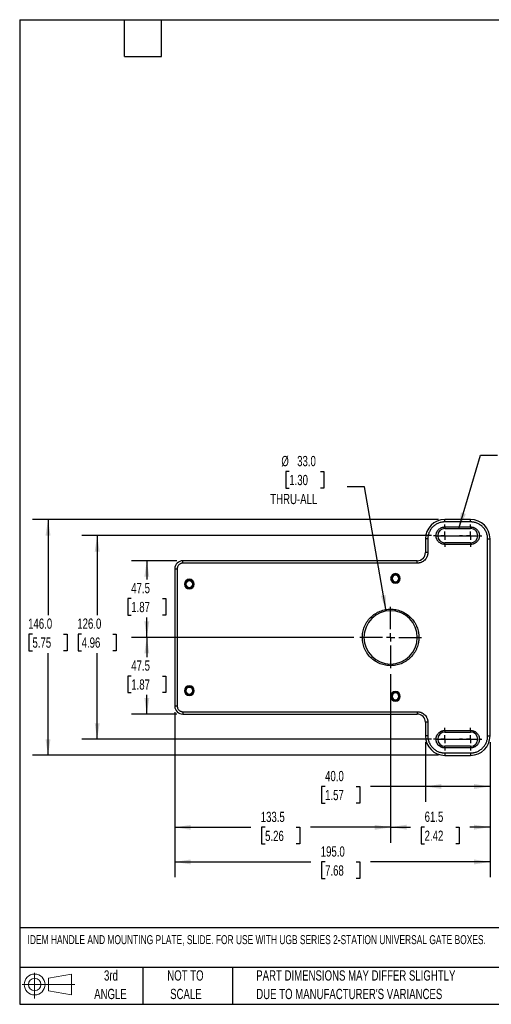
# Model space of a CAD drawing. Header units: millimetres. Extents: x 19 to 819, y 19 to 629.
# Tile 1 of 13: x 19 to 311, y 19 to 629. Entities that reach past the tile are written whole.
import ezdxf

# ---------------------------------------------------------------- set-up
doc = ezdxf.new("R2010")
doc.units = ezdxf.units.MM
doc.header["$LTSCALE"] = 3
doc.linetypes.add('CENTERX2', pattern=[20.32, 12.7, -2.54, 2.54, -2.54])
doc.layers.add('CENTER', color=40, linetype='CENTERX2')
doc.layers.add('DIMENSIONS', color=140, linetype='Continuous', lineweight=25)
doc.layers.add('TEXT', color=140, linetype='Continuous', lineweight=25)
doc.styles.add('SLDTEXTSTYLE0', font='TXT', dxfattribs={"width": 0.7})
doc.dimstyles.new('SLDDIMSTYLE0', dxfattribs={"dimtxt": 6.474023, "dimasz": 9.906, "dimexe": 0, "dimexo": 0.0625, "dimgap": 1.618506, "dimtad": 0, "dimtih": 1, "dimtoh": 1, "dimrnd": 1e-09, "dimzin": 4, "dimdsep": 46, "dimtxsty": 'SLDTEXTSTYLE0', "dimsah": 1, "dimcen": 0.09, "dimadec": 0, "dimazin": 1, "dimtfac": 1, "dimtofl": 0, "dimtmove": 0, "dimatfit": 3, "dimfxl": 0, "dimfrac": 2, "dimtolj": 1, "dimtzin": 12, "dimarcsym": 0})
doc.dimstyles.new('SLDDIMSTYLE2', dxfattribs={"dimtxt": 6.474023, "dimasz": 9.906, "dimexe": 0, "dimexo": 0.0625, "dimgap": 1.618506, "dimtad": 0, "dimtih": 1, "dimtoh": 1, "dimrnd": 1e-09, "dimzin": 12, "dimdsep": 46, "dimtxsty": 'SLDTEXTSTYLE0', "dimsah": 1, "dimcen": 0.09, "dimadec": 0, "dimazin": 3, "dimtfac": 1, "dimtofl": 0, "dimtmove": 0, "dimatfit": 3, "dimfxl": 0, "dimfrac": 2, "dimtolj": 1, "dimtzin": 12, "dimarcsym": 0})
doc.dimstyles.new('SLDDIMSTYLE3', dxfattribs={"dimtxt": 6.474023, "dimasz": 9.906, "dimexe": 0, "dimexo": 0.0625, "dimgap": 1.618506, "dimtad": 0, "dimtih": 1, "dimtoh": 1, "dimrnd": 1e-09, "dimzin": 4, "dimdsep": 46, "dimtxsty": 'SLDTEXTSTYLE0', "dimsah": 1, "dimcen": 0, "dimadec": 0, "dimazin": 1, "dimtfac": 1, "dimtofl": 0, "dimtmove": 0, "dimatfit": 3, "dimfxl": 0, "dimfrac": 2, "dimtolj": 1, "dimtzin": 12, "dimarcsym": 0})
doc.dimstyles.new('SLDDIMSTYLE5', dxfattribs={"dimtxt": 0.18, "dimasz": 9.906, "dimexe": 0, "dimexo": 0.0625, "dimgap": 0, "dimtad": 0, "dimtih": 1, "dimtoh": 1, "dimdec": 0, "dimrnd": 1e-09, "dimzin": 0, "dimdsep": 46, "dimtxsty": 'Standard', "dimsah": 1, "dimcen": 0.09, "dimadec": 0, "dimazin": 0, "dimtfac": 9.906, "dimtdec": 0, "dimtofl": 0, "dimtmove": 0, "dimatfit": 3, "dimfxl": 0, "dimfrac": 2, "dimtolj": 1, "dimtzin": 0, "dimarcsym": 0})

# ---------------------------------------------------------------- blocks, each defined once
blk = doc.blocks.new('Block11')
at = {"color": 7, "linetype": 'Continuous', "lineweight": 18}
for p, q in [((7.77, 15.93), (7.77, 0)), ((16.44, 12.5), (30.53, 15.1)), ((16.44, 4.79), (16.44, 12.5)), ((30.53, 15.1), (30.53, 2.19)), ((0, 8.65), (32.62, 8.65)), ((16.44, 4.79), (30.53, 2.19))]:
    blk.add_line(p, q, dxfattribs=at)
for radius in [6.45, 3.86]:
    blk.add_circle((7.77, 8.65), radius, dxfattribs=at)
blk = doc.blocks.new('Block12')
at = {"color": 7, "linetype": 'Continuous'}
blk.add_blockref('Block11', (0, 0), dxfattribs=at)
blk = doc.blocks.new('_D')
at = {"layer": 'DIMENSIONS'}
for p, q in [((273.76, 309.2), (57.45, 309.2)), ((66.97, 309.2), (66.97, 260.01)), ((57.35, 248.27), (55.18, 248.27)), ((55.18, 248.27), (55.18, 237.99)), ((76.59, 248.27), (78.76, 248.27)), ((78.76, 248.27), (78.76, 237.99)), ((55.18, 237.99), (57.35, 237.99)), ((78.76, 237.99), (76.59, 237.99)), ((66.97, 183.2), (66.97, 236.54)), ((273.76, 183.2), (57.45, 183.2))]:
    blk.add_line(p, q, dxfattribs=at)
for points in [[(66.97, 309.2), (65.45, 299.29), (68.5, 299.29)], [(66.97, 183.2), (68.5, 193.1), (65.45, 193.1)]]:
    blk.add_solid(points, dxfattribs=at)
at = {"layer": 'DIMENSIONS', "char_height": 6.35, "attachment_point": 1, "style": 'SLDTEXTSTYLE0'}
for s, insert in [('126.0', (54.66, 257.91)), ('4.96', (57.35, 246.17))]:
    blk.add_mtext(s, dxfattribs=dict(at, insert=insert))
blk = doc.blocks.new('_D_5')
at = {"layer": 'DIMENSIONS'}
for p, q in [((225.62, 246.2), (88.15, 246.2)), ((97.67, 246.2), (97.67, 234.05)), ((88.05, 222.31), (85.88, 222.31)), ((85.88, 222.31), (85.88, 212.02)), ((107.29, 222.31), (109.47, 222.31)), ((109.47, 222.31), (109.47, 212.02)), ((85.88, 212.02), (88.05, 212.02)), ((97.67, 198.7), (97.67, 210.57)), ((109.47, 212.02), (107.29, 212.02)), ((116.16, 198.7), (88.15, 198.7))]:
    blk.add_line(p, q, dxfattribs=at)
for points in [[(97.67, 246.2), (96.15, 236.29), (99.2, 236.29)], [(97.67, 198.7), (99.2, 208.6), (96.15, 208.6)]]:
    blk.add_solid(points, dxfattribs=at)
at = {"layer": 'DIMENSIONS', "char_height": 6.35, "attachment_point": 1, "style": 'SLDTEXTSTYLE0'}
for s, insert in [('47.5', (88.05, 231.95)), ('1.87', (88.05, 220.21))]:
    blk.add_mtext(s, dxfattribs=dict(at, insert=insert))
blk = doc.blocks.new('_D_6')
at = {"layer": 'DIMENSIONS'}
for p, q in [((116.16, 293.7), (88.15, 293.7)), ((97.67, 293.7), (97.67, 282.03)), ((88.05, 270.29), (85.88, 270.29)), ((85.88, 270.29), (85.88, 260)), ((107.29, 270.29), (109.47, 270.29)), ((109.47, 270.29), (109.47, 260)), ((85.88, 260), (88.05, 260)), ((97.67, 246.2), (97.67, 258.55)), ((109.47, 260), (107.29, 260)), ((225.62, 246.2), (88.15, 246.2))]:
    blk.add_line(p, q, dxfattribs=at)
for points in [[(97.67, 293.7), (96.15, 283.79), (99.2, 283.79)], [(97.67, 246.2), (99.2, 256.1), (96.15, 256.1)]]:
    blk.add_solid(points, dxfattribs=at)
at = {"layer": 'DIMENSIONS', "char_height": 6.35, "attachment_point": 1, "style": 'SLDTEXTSTYLE0'}
for s, insert in [('47.5', (88.05, 279.93)), ('1.87', (88.05, 268.19))]:
    blk.add_mtext(s, dxfattribs=dict(at, insert=insert))
blk = doc.blocks.new('_D_7')
at = {"layer": 'DIMENSIONS'}
for p, q in [((278.16, 319.2), (27.03, 319.2)), ((36.56, 319.2), (36.56, 260.01)), ((26.94, 248.27), (24.76, 248.27)), ((24.76, 248.27), (24.76, 237.99)), ((46.17, 248.27), (48.35, 248.27)), ((48.35, 248.27), (48.35, 237.99)), ((24.76, 237.99), (26.94, 237.99)), ((48.35, 237.99), (46.17, 237.99)), ((36.56, 173.2), (36.56, 236.54)), ((278.16, 173.2), (27.03, 173.2))]:
    blk.add_line(p, q, dxfattribs=at)
for points in [[(36.56, 319.2), (35.03, 309.29), (38.08, 309.29)], [(36.56, 173.2), (38.08, 183.1), (35.03, 183.1)]]:
    blk.add_solid(points, dxfattribs=at)
at = {"layer": 'DIMENSIONS', "char_height": 6.35, "attachment_point": 1, "style": 'SLDTEXTSTYLE0'}
for s, insert in [('146.0', (24.24, 257.91)), ('5.75', (26.94, 246.17))]:
    blk.add_mtext(s, dxfattribs=dict(at, insert=insert))
blk = doc.blocks.new('_D_8')
at = {"layer": 'DIMENSIONS'}
for p, q in [((185.78, 348.93), (183.61, 348.93)), ((183.61, 348.93), (183.61, 338.65)), ((205.02, 348.93), (207.19, 348.93)), ((207.19, 348.93), (207.19, 338.65)), ((183.61, 338.65), (185.78, 338.65)), ((207.19, 338.65), (205.02, 338.65)), ((232.35, 339.53), (221.53, 339.53)), ((245.66, 262.45), (232.35, 339.53))]:
    blk.add_line(p, q, dxfattribs=at)
blk.add_solid([(245.66, 262.45), (245.48, 272.48), (242.47, 271.96)], dxfattribs=at)
at = {"layer": 'DIMENSIONS', "char_height": 6.35, "attachment_point": 1, "style": 'SLDTEXTSTYLE0'}
for s, insert in [('%%c', (180.89, 358.57)), ('33.0', (190.67, 358.57)), ('1.30', (185.78, 346.83)), ('THRU-ALL', (174.03, 335.09))]:
    blk.add_mtext(s, dxfattribs=dict(at, insert=insert))
blk = doc.blocks.new('_D_9')
at = {"layer": 'DIMENSIONS'}
for p, q in [((269.97, 181.39), (269.97, 144.39)), ((309.97, 181.39), (309.97, 144.39)), ((207.94, 153.92), (205.77, 153.92)), ((205.77, 153.92), (205.77, 143.63)), ((227.18, 153.92), (229.35, 153.92)), ((229.35, 153.92), (229.35, 143.63)), ((269.97, 153.92), (235.95, 153.92)), ((309.97, 153.92), (269.97, 153.92)), ((205.77, 143.63), (207.94, 143.63)), ((229.35, 143.63), (227.18, 143.63))]:
    blk.add_line(p, q, dxfattribs=at)
for points in [[(269.97, 153.92), (279.88, 152.39), (279.88, 155.44)], [(309.97, 153.92), (300.07, 155.44), (300.07, 152.39)]]:
    blk.add_solid(points, dxfattribs=at)
at = {"layer": 'DIMENSIONS', "char_height": 6.35, "attachment_point": 1, "style": 'SLDTEXTSTYLE0'}
for s, insert in [('40.0', (207.94, 163.55)), ('1.57', (207.94, 151.81))]:
    blk.add_mtext(s, dxfattribs=dict(at, insert=insert))
blk = doc.blocks.new('_D_10')
at = {"layer": 'DIMENSIONS'}
for p, q in [((114.97, 199.89), (114.97, 97.67)), ((309.97, 181.39), (309.97, 97.67)), ((114.97, 107.2), (199.17, 107.2)), ((207.94, 107.2), (205.77, 107.2)), ((205.77, 107.2), (205.77, 96.91)), ((227.18, 107.2), (229.35, 107.2)), ((229.35, 107.2), (229.35, 96.91)), ((309.97, 107.2), (235.95, 107.2)), ((205.77, 96.91), (207.94, 96.91)), ((229.35, 96.91), (227.18, 96.91))]:
    blk.add_line(p, q, dxfattribs=at)
for points in [[(114.97, 107.2), (124.88, 105.67), (124.88, 108.72)], [(309.97, 107.2), (300.07, 108.72), (300.07, 105.67)]]:
    blk.add_solid(points, dxfattribs=at)
at = {"layer": 'DIMENSIONS', "char_height": 6.35, "attachment_point": 1, "style": 'SLDTEXTSTYLE0'}
for s, insert in [('195.0', (205.25, 116.83)), ('7.68', (207.94, 105.09))]:
    blk.add_mtext(s, dxfattribs=dict(at, insert=insert))
blk = doc.blocks.new('_D_11')
at = {"layer": 'DIMENSIONS'}
for p, q in [((248.47, 223.35), (248.47, 119.2)), ((309.97, 181.39), (309.97, 119.2)), ((248.47, 128.73), (260.73, 128.73)), ((269.5, 128.73), (267.33, 128.73)), ((267.33, 128.73), (267.33, 118.44)), ((288.74, 128.73), (290.91, 128.73)), ((290.91, 128.73), (290.91, 118.44)), ((309.97, 128.73), (297.51, 128.73)), ((267.33, 118.44), (269.5, 118.44)), ((290.91, 118.44), (288.74, 118.44))]:
    blk.add_line(p, q, dxfattribs=at)
for points in [[(248.47, 128.73), (258.38, 127.2), (258.38, 130.25)], [(309.97, 128.73), (300.07, 130.25), (300.07, 127.2)]]:
    blk.add_solid(points, dxfattribs=at)
at = {"layer": 'DIMENSIONS', "char_height": 6.35, "attachment_point": 1, "style": 'SLDTEXTSTYLE0'}
for s, insert in [('61.5', (269.5, 138.36)), ('2.42', (269.5, 126.62))]:
    blk.add_mtext(s, dxfattribs=dict(at, insert=insert))
blk = doc.blocks.new('_D_12')
at = {"layer": 'DIMENSIONS'}
for p, q in [((248.47, 223.35), (248.47, 119.09)), ((114.97, 199.89), (114.97, 119.09)), ((114.97, 128.62), (162.05, 128.62)), ((170.83, 128.62), (168.65, 128.62)), ((168.65, 128.62), (168.65, 118.33)), ((190.07, 128.62), (192.24, 128.62)), ((192.24, 128.62), (192.24, 118.33)), ((248.47, 128.62), (198.84, 128.62)), ((168.65, 118.33), (170.83, 118.33)), ((192.24, 118.33), (190.07, 118.33))]:
    blk.add_line(p, q, dxfattribs=at)
for points in [[(114.97, 128.62), (124.88, 127.09), (124.88, 130.14)], [(248.47, 128.62), (238.57, 130.14), (238.57, 127.09)]]:
    blk.add_solid(points, dxfattribs=at)
at = {"layer": 'DIMENSIONS', "char_height": 6.35, "attachment_point": 1, "style": 'SLDTEXTSTYLE0'}
for s, insert in [('133.5', (168.13, 138.25)), ('5.26', (170.83, 126.51))]:
    blk.add_mtext(s, dxfattribs=dict(at, insert=insert))
blk = doc.blocks.new('SW_CENTERMARKSYMBOL_0')
at = {"layer": 'CENTER', "color": 0}
for p, q in [((0, 5.08), (0, 19.04)), ((-5.08, 0), (-19.04, 0)), ((0, 0), (-2.54, 0)), ((0, 0), (0, 2.54)), ((0, 0), (0, -2.54)), ((0, 0), (2.54, 0)), ((5.08, 0), (19.04, 0)), ((0, -5.08), (0, -19.04))]:
    blk.add_line(p, q, dxfattribs=at)
blk = doc.blocks.new('SW_CENTERMARKSYMBOL_1')
at = {"layer": 'CENTER', "color": 0}
for p, q in [((0, 5.08), (0, 6.94)), ((-5.08, 0), (-6.94, 0)), ((0, 0), (-2.54, 0)), ((0, 0), (0, 2.54)), ((0, 0), (0, -2.54)), ((0, 0), (2.54, 0)), ((5.08, 0), (6.94, 0)), ((0, -5.08), (0, -6.94))]:
    blk.add_line(p, q, dxfattribs=at)
blk = doc.blocks.new('SW_CENTERMARKSYMBOL_2')
at = {"layer": 'CENTER', "color": 0}
for p, q in [((0, 5.08), (0, 6.94)), ((-5.08, 0), (-6.94, 0)), ((0, 0), (-2.54, 0)), ((0, 0), (0, 2.54)), ((0, 0), (0, -2.54)), ((0, 0), (2.54, 0)), ((5.08, 0), (6.94, 0)), ((0, -5.08), (0, -6.94))]:
    blk.add_line(p, q, dxfattribs=at)
blk = doc.blocks.new('SW_CENTERMARKSYMBOL_3')
at = {"layer": 'CENTER', "color": 0}
for p, q in [((0, 5.08), (0, 6.94)), ((-5.08, 0), (-6.94, 0)), ((0, 0), (-2.54, 0)), ((0, 0), (0, 2.54)), ((0, 0), (0, -2.54)), ((0, 0), (2.54, 0)), ((5.08, 0), (6.94, 0)), ((0, -5.08), (0, -6.94))]:
    blk.add_line(p, q, dxfattribs=at)
blk = doc.blocks.new('SW_CENTERMARKSYMBOL_4')
at = {"layer": 'CENTER', "color": 0}
for p, q in [((0, 5.08), (0, 6.94)), ((-5.08, 0), (-6.94, 0)), ((0, 0), (-2.54, 0)), ((0, 0), (0, 2.54)), ((0, 0), (0, -2.54)), ((0, 0), (2.54, 0)), ((5.08, 0), (6.94, 0)), ((0, -5.08), (0, -6.94))]:
    blk.add_line(p, q, dxfattribs=at)

msp = doc.modelspace()

# ---------------------------------------------------------------- linework, layer by layer
for p, q in [((297.972, 319.195), (281.972, 319.195)), ((281.972, 317.695), (281.972, 319.195)), ((297.972, 317.695), (281.972, 317.695)), ((297.972, 317.695), (297.972, 319.195)), ((281.972, 314.595), (297.972, 314.595)), ((281.972, 314.595), (281.972, 313.595)), ((281.972, 313.595), (297.972, 313.595)), ((297.972, 314.595), (297.972, 313.595)), ((269.972, 307.195), (269.972, 298.695)), ((271.472, 307.195), (269.972, 307.195)), ((271.472, 307.195), (271.472, 298.695)), ((276.572, 309.195), (277.572, 309.195)), ((308.472, 185.195), (308.472, 307.195)), ((308.472, 307.195), (309.972, 307.195)), ((309.972, 185.195), (309.972, 307.195)), ((297.972, 304.795), (281.972, 304.795)), ((281.972, 303.795), (281.972, 304.795)), ((297.972, 303.795), (281.972, 303.795)), ((297.972, 304.795), (297.972, 303.795)), ((264.972, 293.695), (119.972, 293.695)), ((119.972, 292.195), (119.972, 293.695)), ((264.972, 292.195), (264.972, 293.695)), ((271.472, 298.695), (269.972, 298.695)), ((114.972, 288.695), (114.972, 203.695)), ((114.972, 288.695), (116.472, 288.695)), ((116.472, 288.695), (116.472, 203.695)), ((264.972, 292.195), (119.972, 292.195)), ((248.972, 282.695), (249.372, 282.695)), ((253.572, 282.695), (253.972, 282.695)), ((121.472, 279.195), (121.872, 279.195)), ((126.072, 279.195), (126.472, 279.195)), ((231.972, 246.195), (230.972, 246.195)), ((265.972, 246.195), (264.972, 246.195)), ((121.472, 213.195), (121.872, 213.195)), ((126.072, 213.195), (126.472, 213.195)), ((248.972, 209.695), (249.372, 209.695)), ((253.572, 209.695), (253.972, 209.695)), ((116.472, 203.695), (114.972, 203.695)), ((119.972, 200.195), (264.972, 200.195)), ((119.972, 200.195), (119.972, 198.695)), ((119.972, 198.695), (264.972, 198.695)), ((264.972, 200.195), (264.972, 198.695)), ((269.972, 193.695), (269.972, 185.195)), ((271.472, 193.695), (269.972, 193.695)), ((271.472, 193.695), (271.472, 185.195)), ((271.472, 185.195), (269.972, 185.195)), ((276.572, 183.195), (277.572, 183.195)), ((281.972, 188.595), (297.972, 188.595)), ((281.972, 188.595), (281.972, 187.595)), ((281.972, 187.595), (297.972, 187.595)), ((297.972, 188.595), (297.972, 187.595)), ((308.472, 185.195), (309.972, 185.195)), ((297.972, 178.795), (281.972, 178.795)), ((281.972, 177.795), (281.972, 178.795)), ((297.972, 177.795), (281.972, 177.795)), ((297.972, 178.795), (297.972, 177.795)), ((281.972, 174.695), (297.972, 174.695)), ((281.972, 174.695), (281.972, 173.195)), ((281.972, 173.195), (297.972, 173.195)), ((297.972, 174.695), (297.972, 173.195))]:
    msp.add_line(p, q)
for centre, radius, start, end in [((281.972, 307.195), 12, 90, 180), ((297.972, 307.195), 12, 0, 90), ((281.972, 309.195), 4.4, 90, 180), ((297.972, 309.195), 4.4, 270, 90), ((281.972, 309.195), 4.4, 180, 270), ((119.972, 288.695), 5, 90, 180), ((264.972, 298.695), 5, 270, 0), ((123.972, 279.195), 3, 0, 180), ((123.972, 279.195), 2.5, 0, 180), ((123.972, 279.195), 2.1, 0, 180), ((251.472, 282.695), 3, 0, 180), ((251.472, 282.695), 3, 180, 0), ((251.472, 282.695), 2.5, 0, 180), ((251.472, 282.695), 2.5, 180, 0), ((251.472, 282.695), 2.1, 0, 180), ((251.472, 282.695), 2.1, 180, 0), ((123.972, 279.195), 3, 180, 0), ((123.972, 279.195), 2.5, 180, 0), ((123.972, 279.195), 2.1, 180, 0), ((248.472, 246.195), 16.5, 0, 180), ((248.472, 246.195), 16.5, 180, 0), ((123.972, 213.195), 3, 0, 180), ((123.972, 213.195), 2.5, 0, 180), ((123.972, 213.195), 2.1, 0, 180), ((123.972, 213.195), 3, 180, 0), ((123.972, 213.195), 2.5, 180, 0), ((123.972, 213.195), 2.1, 180, 0), ((251.472, 209.695), 3, 0, 180), ((251.472, 209.695), 3, 180, 0), ((251.472, 209.695), 2.5, 0, 180), ((251.472, 209.695), 2.5, 180, 0), ((251.472, 209.695), 2.1, 0, 180), ((251.472, 209.695), 2.1, 180, 0), ((119.972, 203.695), 5, 180, 270), ((264.972, 193.695), 5, 0, 90), ((281.972, 185.195), 12, 180, 270), ((281.972, 183.195), 4.4, 90, 180), ((281.972, 183.195), 4.4, 180, 270), ((297.972, 183.195), 4.4, 270, 90), ((297.972, 185.195), 12, 270, 0)]:
    msp.add_arc(centre, radius, start, end)
for points, knots in [([(281.972, 317.695), (281.865, 317.695), (281.651, 317.693), (281.331, 317.677), (281.012, 317.653), (280.694, 317.619), (280.377, 317.575), (279.832, 317.483), (279.066, 317.303), (278.088, 316.969), (277.134, 316.535), (275.899, 315.813), (274.494, 314.673), (273.354, 313.269), (272.633, 312.034), (272.198, 311.08), (271.865, 310.102), (271.66, 309.232), (271.544, 308.474), (271.483, 307.836), (271.476, 307.409), (271.472, 307.195)], [0, 0, 0, 0, 0.0194535, 0.0388726, 0.0582753, 0.0776798, 0.0971043, 0.1165667, 0.1783143, 0.2400936, 0.3044154, 0.3687691, 0.5000067, 0.6312443, 0.6955661, 0.7599198, 0.8216673, 0.8834467, 0.9223148, 0.9611176, 1, 1, 1, 1]), ([(308.472, 307.195), (308.471, 307.302), (308.469, 307.516), (308.454, 307.836), (308.43, 308.155), (308.396, 308.473), (308.352, 308.79), (308.259, 309.335), (308.079, 310.101), (307.745, 311.08), (307.311, 312.034), (306.59, 313.268), (305.45, 314.673), (304.045, 315.813), (302.81, 316.535), (301.856, 316.969), (300.878, 317.303), (300.008, 317.508), (299.25, 317.624), (298.612, 317.684), (298.185, 317.692), (297.972, 317.695)], [0, 0, 0, 0, 0.0194535, 0.0388726, 0.0582753, 0.0776798, 0.0971043, 0.1165667, 0.1783143, 0.2400936, 0.3044154, 0.3687691, 0.5000067, 0.6312443, 0.6955661, 0.7599198, 0.8216673, 0.8834467, 0.9223148, 0.9611176, 1, 1, 1, 1]), ([(276.572, 309.195), (276.573, 309.261), (276.574, 309.393), (276.585, 309.59), (276.603, 309.787), (276.628, 309.983), (276.679, 310.285), (276.774, 310.69), (276.945, 311.193), (277.169, 311.684), (277.54, 312.319), (278.126, 313.041), (278.848, 313.627), (279.483, 313.998), (279.974, 314.222), (280.477, 314.393), (280.925, 314.499), (281.314, 314.558), (281.642, 314.59), (281.862, 314.594), (281.972, 314.595)], [0, 0, 0, 0, 0.0233342, 0.0466266, 0.0699083, 0.0932106, 0.1165649, 0.1782975, 0.240092, 0.3043988, 0.3687677, 0.5000056, 0.6312435, 0.6955503, 0.7599192, 0.8216519, 0.8834464, 0.9223079, 0.9611107, 1, 1, 1, 1]), ([(297.972, 314.595), (298.038, 314.595), (298.17, 314.593), (298.367, 314.582), (298.563, 314.564), (298.759, 314.539), (299.062, 314.489), (299.466, 314.393), (299.969, 314.222), (300.46, 313.999), (301.095, 313.628), (301.818, 313.041), (302.519, 312.177), (303.02, 311.21), (303.31, 310.203), (303.402, 309.195), (303.31, 308.188), (303.02, 307.181), (302.519, 306.213), (301.818, 305.35), (301.095, 304.763), (300.46, 304.392), (299.97, 304.169), (299.466, 303.998), (299.019, 303.892), (298.629, 303.832), (298.301, 303.801), (298.082, 303.797), (297.972, 303.795)], [0, 0, 0, 0, 0.0116725, 0.0233241, 0.0349703, 0.0466268, 0.0583094, 0.0891899, 0.1201015, 0.1522697, 0.184469, 0.2501183, 0.3157675, 0.3800526, 0.4417717, 0.5000028, 0.5582339, 0.619953, 0.6842381, 0.7498873, 0.8155366, 0.8477048, 0.8799042, 0.9107847, 0.9416963, 0.961136, 0.9805464, 1, 1, 1, 1]), ([(281.972, 303.795), (281.906, 303.796), (281.774, 303.798), (281.577, 303.809), (281.38, 303.827), (281.184, 303.852), (280.882, 303.902), (280.477, 303.997), (279.974, 304.169), (279.484, 304.392), (278.849, 304.763), (278.126, 305.35), (277.54, 306.072), (277.169, 306.707), (276.946, 307.198), (276.774, 307.701), (276.668, 308.148), (276.609, 308.538), (276.578, 308.866), (276.574, 309.086), (276.572, 309.195)], [0, 0, 0, 0, 0.0233342, 0.0466266, 0.0699083, 0.0932106, 0.1165649, 0.1782975, 0.240092, 0.3043988, 0.3687677, 0.5000056, 0.6312435, 0.6955503, 0.7599192, 0.8216519, 0.8834464, 0.9223079, 0.9611107, 1, 1, 1, 1]), ([(271.472, 298.695), (271.471, 298.616), (271.469, 298.457), (271.456, 298.22), (271.434, 297.983), (271.404, 297.747), (271.343, 297.384), (271.229, 296.897), (271.022, 296.291), (270.753, 295.7), (270.307, 294.936), (269.601, 294.066), (268.731, 293.361), (267.967, 292.914), (267.377, 292.645), (266.771, 292.439), (266.232, 292.312), (265.763, 292.24), (265.368, 292.202), (265.104, 292.198), (264.972, 292.195)], [0, 0, 0, 0, 0.023336, 0.0466291, 0.0699108, 0.0932123, 0.1165649, 0.1783028, 0.2400921, 0.3044041, 0.3687678, 0.5000056, 0.6312435, 0.6955556, 0.7599192, 0.8216571, 0.8834464, 0.9223103, 0.9611131, 1, 1, 1, 1]), ([(119.972, 292.195), (119.909, 292.195), (119.782, 292.193), (119.594, 292.177), (119.408, 292.152), (119.224, 292.117), (119.041, 292.072), (118.861, 292.016), (118.519, 291.891), (118.036, 291.642), (117.48, 291.187), (117.025, 290.631), (116.754, 290.106), (116.605, 289.673), (116.528, 289.352), (116.481, 289.026), (116.475, 288.806), (116.472, 288.695)], [0, 0, 0, 0, 0.0345526, 0.0688584, 0.1030167, 0.1371283, 0.1712945, 0.2056158, 0.2401915, 0.3700614, 0.5000288, 0.6298987, 0.7598662, 0.8201521, 0.8799094, 0.9396786, 1, 1, 1, 1]), ([(230.972, 246.195), (230.973, 246.329), (230.974, 246.596), (230.989, 246.996), (231.011, 247.396), (231.043, 247.794), (231.084, 248.192), (231.135, 248.589), (231.194, 248.985), (231.336, 249.806), (231.626, 251.039), (232.183, 252.669), (232.906, 254.259), (234.109, 256.317), (236.009, 258.658), (238.808, 260.931), (241.944, 262.556), (245.206, 263.494), (248.472, 263.793), (251.738, 263.494), (254.999, 262.556), (258.136, 260.931), (260.934, 258.658), (262.835, 256.317), (264.037, 254.259), (264.761, 252.67), (265.317, 251.039), (265.638, 249.676), (265.814, 248.59), (265.904, 247.795), (265.961, 246.996), (265.968, 246.463), (265.972, 246.195)], [0, 0, 0, 0, 0.0073012, 0.01459124, 0.02187394, 0.02915311, 0.03643259, 0.04371619, 0.05100774, 0.05831105, 0.08920215, 0.1201028, 0.1522816, 0.18446998, 0.25011885, 0.31576771, 0.38005236, 0.44177112, 0.50000188, 0.55823264, 0.6199514, 0.68423605, 0.74988491, 0.81553378, 0.84771258, 0.87990097, 0.91079206, 0.94169271, 0.95628303, 0.97084394, 0.98540607, 1, 1, 1, 1]), ([(265.972, 246.195), (265.971, 246.062), (265.969, 245.795), (265.955, 245.395), (265.932, 244.995), (265.9, 244.597), (265.859, 244.199), (265.809, 243.802), (265.75, 243.406), (265.607, 242.585), (265.317, 241.352), (264.761, 239.722), (264.037, 238.132), (262.835, 236.074), (260.934, 233.732), (258.136, 231.46), (254.999, 229.835), (251.738, 228.897), (248.472, 228.598), (245.206, 228.897), (241.944, 229.835), (238.808, 231.46), (236.009, 233.732), (234.109, 236.074), (232.907, 238.131), (232.183, 239.721), (231.626, 241.352), (231.306, 242.715), (231.13, 243.801), (231.039, 244.596), (230.982, 245.395), (230.975, 245.928), (230.972, 246.195)], [0, 0, 0, 0, 0.0073012, 0.0145912, 0.0218739, 0.0291531, 0.0364326, 0.0437162, 0.0510077, 0.0583111, 0.0892022, 0.1201028, 0.1522816, 0.18447, 0.2501188, 0.3157677, 0.3800524, 0.4417711, 0.5000019, 0.5582326, 0.6199514, 0.6842361, 0.7498849, 0.8155338, 0.8477126, 0.879901, 0.9107921, 0.9416927, 0.956283, 0.9708439, 0.9854061, 1, 1, 1, 1]), ([(116.472, 203.695), (116.473, 203.632), (116.475, 203.506), (116.49, 203.318), (116.515, 203.132), (116.55, 202.947), (116.596, 202.765), (116.651, 202.585), (116.776, 202.243), (117.025, 201.76), (117.48, 201.204), (118.036, 200.748), (118.561, 200.478), (118.994, 200.329), (119.315, 200.252), (119.641, 200.204), (119.861, 200.198), (119.972, 200.195)], [0, 0, 0, 0, 0.0345526, 0.0688584, 0.1030167, 0.1371283, 0.1712945, 0.2056158, 0.2401915, 0.3700614, 0.5000288, 0.6298987, 0.7598662, 0.8201521, 0.8799094, 0.9396786, 1, 1, 1, 1]), ([(264.972, 200.195), (265.051, 200.195), (265.21, 200.193), (265.447, 200.179), (265.684, 200.158), (265.92, 200.127), (266.284, 200.067), (266.771, 199.952), (267.376, 199.746), (267.967, 199.477), (268.731, 199.03), (269.601, 198.325), (270.307, 197.455), (270.753, 196.691), (271.022, 196.1), (271.229, 195.495), (271.356, 194.956), (271.427, 194.487), (271.465, 194.092), (271.47, 193.828), (271.472, 193.695)], [0, 0, 0, 0, 0.023336, 0.0466291, 0.0699108, 0.0932123, 0.1165649, 0.1783028, 0.2400921, 0.3044041, 0.3687678, 0.5000056, 0.6312435, 0.6955556, 0.7599192, 0.8216571, 0.8834464, 0.9223103, 0.9611131, 1, 1, 1, 1]), ([(271.472, 185.195), (271.473, 185.089), (271.475, 184.875), (271.49, 184.555), (271.514, 184.236), (271.548, 183.918), (271.592, 183.601), (271.684, 183.055), (271.865, 182.289), (272.198, 181.311), (272.633, 180.357), (273.354, 179.122), (274.494, 177.718), (275.899, 176.578), (277.133, 175.856), (278.087, 175.422), (279.066, 175.088), (279.936, 174.883), (280.693, 174.767), (281.331, 174.707), (281.758, 174.699), (281.972, 174.695)], [0, 0, 0, 0, 0.0194535, 0.0388726, 0.0582753, 0.0776798, 0.0971043, 0.1165667, 0.1783143, 0.2400936, 0.3044154, 0.3687691, 0.5000067, 0.6312443, 0.6955661, 0.7599198, 0.8216673, 0.8834467, 0.9223148, 0.9611176, 1, 1, 1, 1]), ([(276.572, 183.195), (276.573, 183.261), (276.574, 183.393), (276.585, 183.59), (276.603, 183.787), (276.628, 183.983), (276.679, 184.285), (276.774, 184.69), (276.945, 185.193), (277.169, 185.684), (277.54, 186.319), (278.126, 187.041), (278.848, 187.627), (279.483, 187.998), (279.974, 188.222), (280.477, 188.393), (280.925, 188.499), (281.314, 188.558), (281.642, 188.59), (281.862, 188.594), (281.972, 188.595)], [0, 0, 0, 0, 0.0233342, 0.0466266, 0.0699083, 0.0932106, 0.1165649, 0.1782975, 0.240092, 0.3043988, 0.3687677, 0.5000056, 0.6312435, 0.6955503, 0.7599192, 0.8216519, 0.8834464, 0.9223079, 0.9611107, 1, 1, 1, 1]), ([(281.972, 177.795), (281.906, 177.796), (281.774, 177.798), (281.577, 177.809), (281.38, 177.827), (281.184, 177.852), (280.882, 177.902), (280.477, 177.997), (279.974, 178.169), (279.484, 178.392), (278.849, 178.763), (278.126, 179.35), (277.54, 180.072), (277.169, 180.707), (276.946, 181.198), (276.774, 181.701), (276.668, 182.148), (276.609, 182.538), (276.578, 182.866), (276.574, 183.086), (276.572, 183.195)], [0, 0, 0, 0, 0.0233342, 0.0466266, 0.0699083, 0.0932106, 0.1165649, 0.1782975, 0.240092, 0.3043988, 0.3687677, 0.5000056, 0.6312435, 0.6955503, 0.7599192, 0.8216519, 0.8834464, 0.9223079, 0.9611107, 1, 1, 1, 1]), ([(297.972, 188.595), (298.038, 188.595), (298.17, 188.593), (298.367, 188.582), (298.563, 188.564), (298.759, 188.539), (299.062, 188.489), (299.466, 188.393), (299.969, 188.222), (300.46, 187.999), (301.095, 187.628), (301.818, 187.041), (302.519, 186.177), (303.02, 185.21), (303.31, 184.203), (303.402, 183.195), (303.31, 182.188), (303.02, 181.181), (302.519, 180.213), (301.818, 179.35), (301.095, 178.763), (300.46, 178.392), (299.97, 178.169), (299.466, 177.998), (299.019, 177.892), (298.629, 177.832), (298.301, 177.801), (298.082, 177.797), (297.972, 177.795)], [0, 0, 0, 0, 0.0116725, 0.0233241, 0.0349703, 0.0466268, 0.0583094, 0.0891899, 0.1201015, 0.1522697, 0.184469, 0.2501183, 0.3157675, 0.3800526, 0.4417717, 0.5000028, 0.5582339, 0.619953, 0.6842381, 0.7498873, 0.8155366, 0.8477048, 0.8799042, 0.9107847, 0.9416963, 0.961136, 0.9805464, 1, 1, 1, 1]), ([(297.972, 174.695), (298.079, 174.696), (298.292, 174.698), (298.612, 174.713), (298.931, 174.738), (299.249, 174.772), (299.567, 174.816), (300.112, 174.908), (300.878, 175.088), (301.856, 175.422), (302.81, 175.856), (304.045, 176.578), (305.45, 177.718), (306.59, 179.122), (307.311, 180.357), (307.745, 181.311), (308.079, 182.289), (308.284, 183.159), (308.4, 183.917), (308.461, 184.555), (308.468, 184.982), (308.472, 185.195)], [0, 0, 0, 0, 0.0194535, 0.0388726, 0.0582753, 0.0776798, 0.0971043, 0.1165667, 0.1783143, 0.2400936, 0.3044154, 0.3687691, 0.5000067, 0.6312443, 0.6955661, 0.7599198, 0.8216673, 0.8834467, 0.9223148, 0.9611176, 1, 1, 1, 1])]:
    msp.add_open_spline(points, degree=3, knots=knots)
at = {"layer": 'CENTER'}
for p, q in [((277.572, 309.195), (302.372, 309.195)), ((277.572, 183.195), (302.372, 183.195))]:
    msp.add_line(p, q, dxfattribs=at)
at = {"layer": 'TEXT'}
for p, q in [((19.05, 628.65), (819.15, 628.65)), ((19.05, 628.65), (19.05, 19.05)), ((83.82, 605.79), (83.82, 628.65)), ((106.68, 605.79), (106.68, 628.65)), ((83.82, 605.79), (106.68, 605.79)), ((819.15, 66.378), (19.05, 66.378)), ((819.15, 41.91), (19.05, 41.91)), ((95.25, 41.91), (95.25, 19.05)), ((150.635, 41.91), (150.635, 19.05)), ((19.05, 19.05), (819.15, 19.05))]:
    msp.add_line(p, q, dxfattribs=at)

# ---------------------------------------------------------------- block references
at = {"layer": 'CENTER'}
for name, p in [('SW_CENTERMARKSYMBOL_1', (281.972, 309.195)), ('SW_CENTERMARKSYMBOL_2', (297.972, 309.195)), ('SW_CENTERMARKSYMBOL_0', (248.472, 246.195)), ('SW_CENTERMARKSYMBOL_3', (281.972, 183.195)), ('SW_CENTERMARKSYMBOL_4', (297.972, 183.195))]:
    msp.add_blockref(name, p, dxfattribs=at)
at = {"layer": 'TEXT'}
msp.add_blockref('Block12', (20.514, 22.662), dxfattribs=at)

# ---------------------------------------------------------------- texts
at = {"layer": 'TEXT', "style": 'SLDTEXTSTYLE0'}
for s, insert, char_height, attachment_point in [('IDEM HANDLE AND MOUNTING PLATE, SLIDE. FOR USE WITH UGB SERIES 2-STATION UNIVERSAL GATE BOXES.', (23.897, 61.861), 5.55625, 1), ('3rd', (75.487, 40.092), 6.35, 2), ('NOT TO', (121.547, 40.092), 6.35, 2), ('PART DIMENSIONS MAY DIFFER SLIGHTLY', (165.358, 40.092), 6.35, 1), ('ANGLE', (75.195, 28.625), 6.35, 2), ('SCALE', (121.836, 28.625), 6.35, 2), ("DUE TO MANUFACTURER'S VARIANCES", (165.358, 28.625), 6.35, 1)]:
    msp.add_mtext(s, dxfattribs=dict(at, insert=insert, char_height=char_height, attachment_point=attachment_point))

# ---------------------------------------------------------------- dimensions: what is measured, and where the dimension line sits
at = {"layer": 'DIMENSIONS'}
dim = msp.add_diameter_dim_2p(p1=(251.281, 229.936), p2=(245.663, 262.455), text='<>\\PTHRU-ALL', dimstyle='SLDDIMSTYLE3', dxfattribs=at)
dim.commit()
dim.dimension.update_dxf_attribs({"geometry": '_D_8', "text_midpoint": (195.399, 342.879), "dimtype": 163})
for base, p1, p2, dimstyle, picture, middle in [((36.556, 173.195), (281.972, 319.195), (281.972, 173.195), 'SLDDIMSTYLE0', '_D_7', (36.556, 248.275)), ((66.971, 183.195), (277.572, 309.195), (277.572, 183.195), 'SLDDIMSTYLE0', '_D', (66.971, 248.275)), ((97.672, 293.695), (229.432, 246.195), (119.972, 293.695), 'SLDDIMSTYLE2', '_D_6', (97.672, 270.292)), ((97.672, 198.695), (229.432, 246.195), (119.972, 198.695), 'SLDDIMSTYLE2', '_D_5', (97.672, 222.311))]:
    dim = msp.add_linear_dim(base=base, p1=p1, p2=p2, angle=90, dimstyle=dimstyle, dxfattribs=at)
    dim.commit()
    dim.dimension.update_dxf_attribs({"geometry": picture, "text_midpoint": middle, "dimtype": 160})
for base, p1, p2, dimstyle, picture, middle in [((114.972, 128.617), (248.472, 227.155), (114.972, 203.695), 'SLDDIMSTYLE2', '_D_12', (180.446, 128.617)), ((248.472, 128.728), (309.972, 185.195), (248.472, 227.155), 'SLDDIMSTYLE2', '_D_11', (279.118, 128.728)), ((114.972, 107.195), (309.972, 185.195), (114.972, 203.695), 'SLDDIMSTYLE0', '_D_10', (217.56, 107.195)), ((269.972, 153.918), (309.972, 185.195), (269.972, 185.195), 'SLDDIMSTYLE0', '_D_9', (217.56, 153.918))]:
    dim = msp.add_linear_dim(base=base, p1=p1, p2=p2, dimstyle=dimstyle, dxfattribs=at)
    dim.commit()
    dim.dimension.update_dxf_attribs({"geometry": picture, "text_midpoint": middle, "dimtype": 160})

# ---------------------------------------------------------------- leaders
msp.add_leader([(290.667, 313.595), (304.16, 359.119), (314.523, 359.119)], dimstyle='SLDDIMSTYLE5', dxfattribs=at)

doc.saveas('drawing.dxf')
